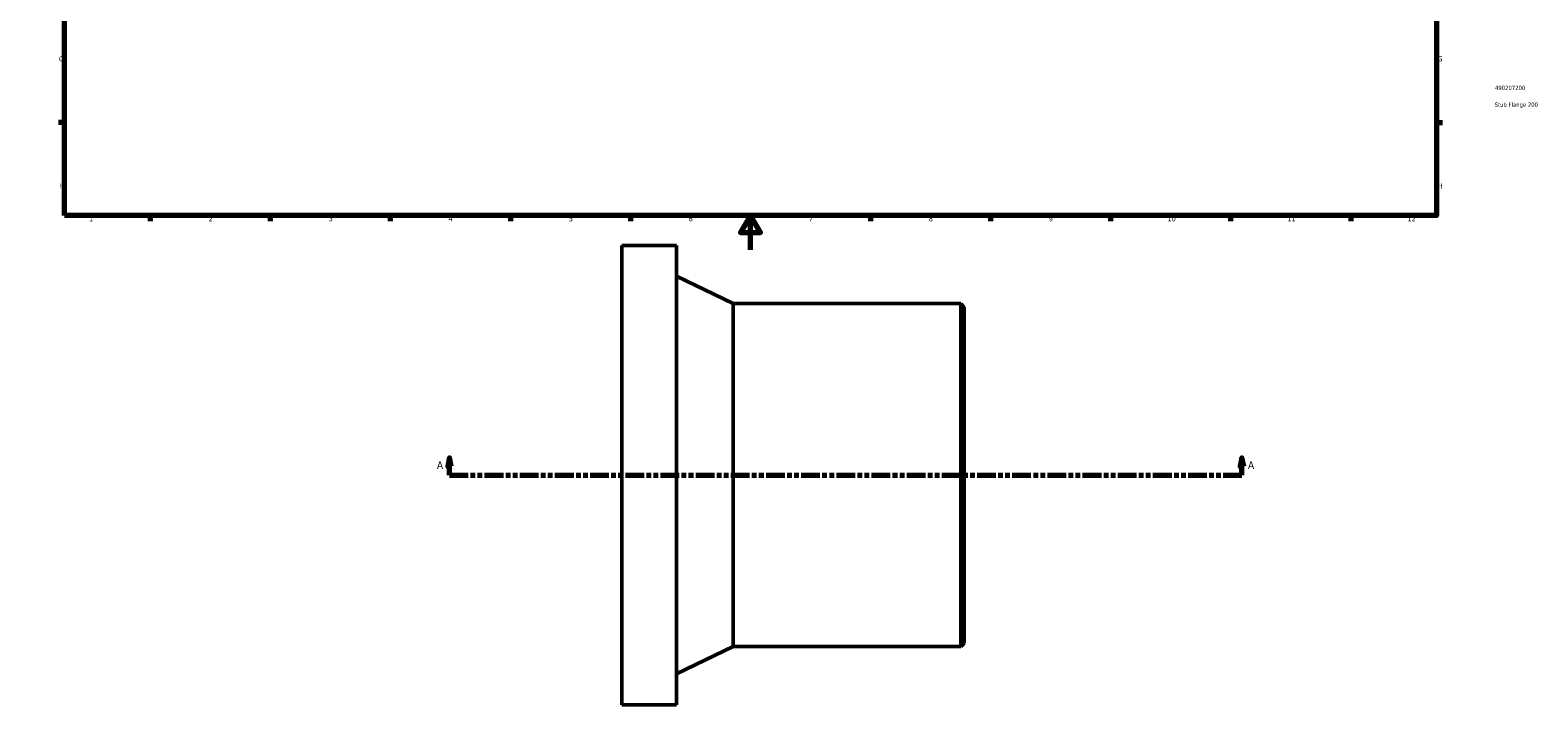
# Model space of a CAD drawing. Header units: millimetres. Extents: x -383 to 1093, y -1011 to 1267.
# Tile 2 of 3: x 0 to 880, y -265 to 128. Entities that reach past the tile are written whole.
import ezdxf

# ---------------------------------------------------------------- set-up
doc = ezdxf.new("R2010")
doc.units = ezdxf.units.MM
doc.linetypes.add('DOUBLE_DASH_CHAIN', pattern=[1.2403, 0.6614, -0.0827, 0.1654, -0.0827, 0.1654, -0.0827])
for name, color, linetype, lineweight in [('Border (ANSI)', 7, 'Continuous', 70), ('Section Line (ANSI)', 7, 'DOUBLE_DASH_CHAIN', 70), ('Title (ISO)', 7, 'Continuous', 50), ('Visible (ANSI)', 7, 'Continuous', 50)]:
    doc.layers.add(name, color=color, linetype=linetype, lineweight=lineweight)
doc.styles.add('Label Text (ANSI)', font='tahoma.ttf')
doc.styles.add('Note Text (ANSI)', font='tahoma.ttf')
doc.styles.add('Note Text (ISO)', font='tahoma.ttf')

# ---------------------------------------------------------------- blocks, each defined once
blk = doc.blocks.new('Borders Default Border')
at = {"layer": 'Border (ANSI)'}
for p, q in [((70.08, 574), (70.08, 577.45)), ((140.17, 574), (140.17, 577.45)), ((210.25, 574), (210.25, 577.45)), ((280.33, 574), (280.33, 577.45)), ((350.42, 574), (350.42, 577.45)), ((490.58, 574), (490.58, 577.45)), ((560.67, 574), (560.67, 577.45)), ((630.75, 574), (630.75, 577.45)), ((700.83, 574), (700.83, 577.45)), ((770.92, 574), (770.92, 577.45)), ((20, 519.75), (16.55, 519.75)), ((821, 519.75), (824.45, 519.75)), ((20, 445.5), (16.55, 445.5)), ((821, 445.5), (824.45, 445.5)), ((20, 371.25), (16.55, 371.25)), ((821, 371.25), (824.45, 371.25)), ((20, 222.75), (16.55, 222.75)), ((821, 222.75), (824.45, 222.75)), ((20, 148.5), (16.55, 148.5)), ((821, 148.5), (824.45, 148.5)), ((20, 74.25), (16.55, 74.25)), ((821, 74.25), (824.45, 74.25)), ((70.08, 20), (70.08, 16.55)), ((140.17, 20), (140.17, 16.55)), ((210.25, 20), (210.25, 16.55)), ((280.33, 20), (280.33, 16.55)), ((350.42, 20), (350.42, 16.55)), ((490.58, 20), (490.58, 16.55)), ((560.67, 20), (560.67, 16.55)), ((630.75, 20), (630.75, 16.55)), ((700.83, 20), (700.83, 16.55)), ((770.92, 20), (770.92, 16.55))]:
    blk.add_line(p, q, dxfattribs=at)
at = {"layer": 'Border (ANSI)', "flags": 128}
for points in [[(420.5, 594), (420.5, 574), (414.73, 584), (426.27, 584), (420.5, 574)], [(20, 20), (20, 574), (821, 574), (821, 20), (20, 20)], [(0, 297), (20, 297), (10, 302.77), (10, 291.23), (20, 297)], [(841, 297), (821, 297), (831, 302.77), (831, 291.23), (821, 297)], [(420.5, 0), (420.5, 20), (414.73, 10), (426.27, 10), (420.5, 20)]]:
    blk.add_lwpolyline(points, dxfattribs=at)
at = {"layer": 'Border (ANSI)', "color": 230, "true_color": 0xff0080, "attachment_point": 7, "style": 'Note Text (ANSI)'}
for s, insert, char_height in [('1', (34.35, 574.4), 3.05), ('2', (104.2, 574.4), 3.05), ('3', (174.26, 574.34), 3.05), ('4', (244.23, 574.4), 3.05), ('5', (314.48, 574.34), 3.05), ('6', (384.49, 574.34), 3.05), ('7', (454.6, 574.4), 3.05), ('8', (524.63, 574.33), 3.05), ('9', (594.7, 574.34), 3.05), ('10', (663.96, 574.34), 3.048), ('11', (734.04, 574.4), 3.048), ('12', (804.13, 574.4), 3.048), ('A', (16.78, 555.35), 3.05), ('A', (821.63, 555.35), 3.05), ('B', (17.15, 481.1), 3.05), ('B', (821.99, 481.1), 3.05), ('C', (16.95, 406.8), 3.05), ('C', (821.8, 406.8), 3.05), ('D', (16.96, 332.6), 3.05), ('D', (821.81, 332.6), 3.05), ('E', (17.21, 258.35), 3.05), ('E', (822.05, 258.35), 3.05), ('F', (17.29, 184.1), 3.05), ('F', (822.14, 184.1), 3.05), ('G', (16.81, 109.79), 3.05), ('G', (821.66, 109.79), 3.05), ('H', (16.97, 35.6), 3.05), ('H', (821.81, 35.6), 3.05), ('1', (34.35, 16.55), 3.05), ('2', (104.2, 16.55), 3.05), ('3', (174.26, 16.49), 3.05), ('4', (244.23, 16.55), 3.05), ('5', (314.48, 16.49), 3.05), ('6', (384.49, 16.49), 3.05), ('7', (454.6, 16.55), 3.05), ('8', (524.63, 16.48), 3.05), ('9', (594.7, 16.49), 3.05), ('10', (663.96, 16.49), 3.048), ('11', (734.04, 16.55), 3.048), ('12', (804.13, 16.55), 3.048)]:
    blk.add_mtext(s, dxfattribs=dict(at, insert=insert, char_height=char_height))
blk = doc.blocks.new('Title Blocks ISO')
at = {"layer": 'Title (ISO)', "color": 232, "true_color": 0xca0064, "style": 'Note Text (ISO)'}
for tag, p in [('PART_NUMBER_001', (34.16, 73.13)), ('DESCRIPTION_001', (33.96, 63.34))]:
    blk.add_attdef(tag, p, '', height=2.5, dxfattribs=at)
blk = doc.blocks.new('2dTransSection0')
at = {"layer": 'Section Line (ANSI)', "linetype": 'Continuous'}
for p, q in [((244.79, -121.47), (243.79, -126.47)), ((244.79, -126.47), (244.79, -121.47)), ((245.79, -126.47), (244.79, -121.47)), ((707.45, -121.47), (706.45, -126.47)), ((707.45, -126.47), (707.45, -121.47)), ((708.45, -126.47), (707.45, -121.47)), ((243.79, -126.47), (245.79, -126.47)), ((244.79, -131.47), (244.79, -126.47)), ((244.79, -131.47), (255.72, -131.47)), ((696.52, -131.47), (707.45, -131.47)), ((706.45, -126.47), (708.45, -126.47)), ((707.45, -131.47), (707.45, -126.47))]:
    blk.add_line(p, q, dxfattribs=at)
at = {"layer": 'Section Line (ANSI)', "linetype": 'DOUBLE_DASH_CHAIN', "ltscale": 16.554966}
blk.add_line((244.79, -131.47), (707.45, -131.47), dxfattribs=at)
at = {"layer": 'Section Line (ANSI)', "linetype": 'Continuous', "flags": 128}
for points in [[(245.79, -126.47), (244.79, -121.47), (243.79, -126.47), (245.79, -126.47)], [(708.45, -126.47), (707.45, -121.47), (706.45, -126.47), (708.45, -126.47)]]:
    blk.add_lwpolyline(points, dxfattribs=at)
at = {"layer": 'Section Line (ANSI)'}
for points in [[(245.79, -126.47), (244.79, -121.47), (243.79, -126.47), (245.79, -126.47)], [(708.45, -126.47), (707.45, -121.47), (706.45, -126.47), (708.45, -126.47)]]:
    blk.add_solid(points, dxfattribs=at)
at = {"layer": 'Section Line (ANSI)', "char_height": 4.57, "attachment_point": 7, "style": 'Label Text (ANSI)'}
for insert in [(237.43, -127.97), (710.92, -127.97)]:
    blk.add_mtext('A', dxfattribs=dict(at, insert=insert))

msp = doc.modelspace()

# ---------------------------------------------------------------- linework, layer by layer
at = {"layer": 'Visible (ANSI)'}
for p, q in [((345.348, -265.471), (345.348, 2.529)), ((345.348, 2.529), (377.348, 2.529)), ((377.348, -265.471), (377.348, 2.529)), ((410.348, -31.471), (377.348, -15.471)), ((410.348, -231.471), (410.348, -31.471)), ((410.348, -31.471), (543.348, -31.471)), ((543.348, -231.471), (543.348, -31.471)), ((545.348, -33.471), (543.348, -31.471)), ((545.348, -33.471), (545.348, -229.471)), ((410.348, -231.471), (377.348, -247.471)), ((410.348, -231.471), (543.348, -231.471)), ((545.348, -229.471), (543.348, -231.471)), ((345.348, -265.471), (377.348, -265.471))]:
    msp.add_line(p, q, dxfattribs=at)

# ---------------------------------------------------------------- block references
msp.add_blockref('Borders Default Border', (0, 0))
msp.add_blockref('Title Blocks ISO', (821, 20)).add_auto_attribs({'PART_NUMBER_001': '490207200', 'DESCRIPTION_001': 'Stub Flange 200'})
at = {"layer": 'Section Line (ANSI)'}
msp.add_blockref('2dTransSection0', (0, 0), dxfattribs=at)

doc.saveas('drawing.dxf')
